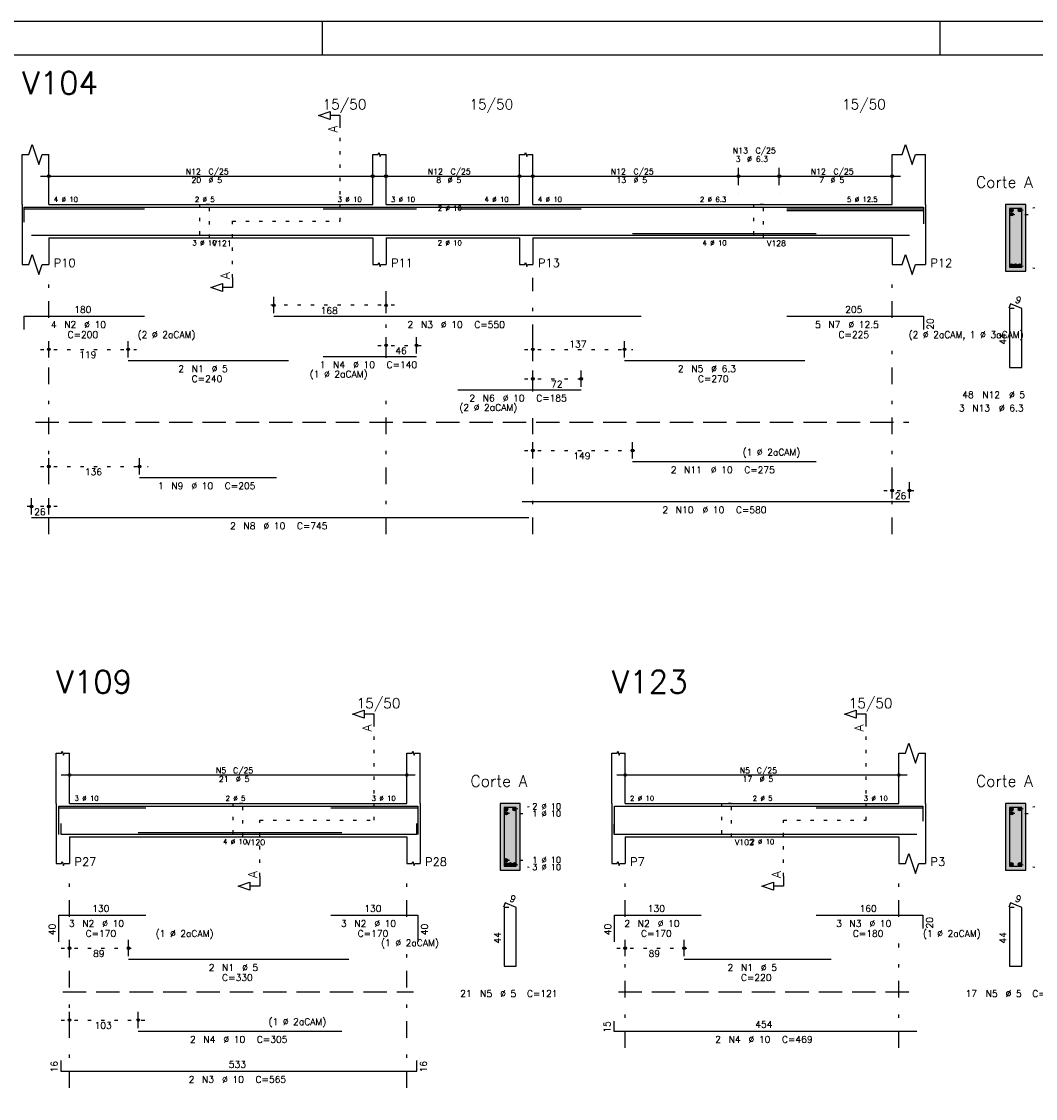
# Model space of a CAD drawing. Extents: x 0 to 84.1, y 0 to 59.4.
# Tile 6 of 7: x 38.1 to 68.5, y 27.1 to 59.4. Entities that reach past the tile are written whole.
import ezdxf

# ---------------------------------------------------------------- set-up
doc = ezdxf.new("R2010")
doc.units = 0
doc.header["$MEASUREMENT"] = 0
for name, pattern in [('ESTILO_TQS_0001', [1, 0.7, -0.3]), ('ESTILO_TQS_0002', [0.4, 0.1, -0.3]), ('ESTILO_TQS_0003', [1.5, 0.5, -0.4, 0.1, -0.5])]:
    doc.linetypes.add(name, pattern=pattern)
for name, color, linetype in [('1', 1, 'CONTINUOUS'), ('2', 2, 'CONTINUOUS'), ('4', 4, 'CONTINUOUS'), ('6', 6, 'CONTINUOUS'), ('7', 7, 'CONTINUOUS'), ('9', 9, 'CONTINUOUS')]:
    doc.layers.add(name, color=color, linetype=linetype)
doc.styles.get("Standard").update_dxf_attribs({"font": 'ROMANS.SHX'})

msp = doc.modelspace()

# ---------------------------------------------------------------- linework, layer by layer
at = {"layer": '1', "linetype": 'ESTILO_TQS_0002'}
for p, q in [((47.625, 53.42), (47.625, 56.29)), ((67.735, 53.625), (68.43, 53.614)), ((67.985, 53.745), (68.43, 53.83)), ((44.4, 51.735), (44.4, 53.42)), ((44.4, 53.42), (47.625, 53.42)), ((67.985, 52.095), (68.43, 52.01)), ((49.25, 50.9), (45.3933, 50.9)), ((48.75, 49.7), (50.16574, 49.7)), ((38.65, 49.58), (41.52778, 49.58)), ((53.15, 49.58), (56.39242, 49.58)), ((53.15, 48.7), (55.09784, 48.7)), ((53.15, 46.55), (56.63, 46.55)), ((38.65, 46.07), (41.87, 46.07)), ((63.91, 45.35), (64.93, 45.35)), ((39.15, 44.87), (38.13, 44.87)), ((48.645, 35.48), (48.645, 38.35)), ((63.385, 35.48), (63.385, 38.35)), ((52.845, 35.805), (53.29, 35.89)), ((67.985, 35.805), (68.43, 35.89)), ((52.595, 35.685), (53.29, 35.674)), ((67.735, 35.685), (68.43, 35.674)), ((45.22, 33.795), (45.22, 35.48)), ((45.22, 35.48), (48.645, 35.48)), ((60.91, 33.795), (60.91, 35.48)), ((60.91, 35.48), (63.385, 35.48)), ((52.595, 34.275), (53.29, 34.286)), ((52.845, 34.155), (53.29, 34.07)), ((67.985, 34.155), (68.43, 34.07)), ((39.27, 31.64), (41.54, 31.64)), ((55.91, 31.64), (58.18, 31.64)), ((39.27, 29.49), (41.83, 29.49))]:
    msp.add_line(p, q, dxfattribs=at)
at = {"layer": '1', "linetype": 'ESTILO_TQS_0001'}
for p, q in [((38.5, 47.395), (64.66, 47.395)), ((39.32, 30.335), (49.82, 30.335)), ((55.96, 30.335), (64.76, 30.335))]:
    msp.add_line(p, q, dxfattribs=at)
at = {"layer": '1', "linetype": 'ESTILO_TQS_0002'}
for points in [[(43.41, 53.92), (43.41, 52.92), (43.71, 52.92), (43.71, 53.92), (43.41, 53.92)], [(60.01, 53.92), (60.01, 52.92), (60.31, 52.92), (60.31, 53.92), (60.01, 53.92)], [(44.41, 35.98), (44.41, 34.98), (44.71, 34.98), (44.71, 35.98), (44.41, 35.98)], [(59.05, 35.98), (59.05, 34.98), (59.35, 34.98), (59.35, 35.98), (59.05, 35.98)]]:
    msp.add_lwpolyline(points, dxfattribs=at)
at = {"layer": '1', "linetype": 'Continuous'}
for centre in [(67.735, 53.745), (67.735, 53.625), (67.985, 53.745), (67.735, 52.095), (67.86, 52.095), (67.985, 52.095), (52.595, 35.805), (52.845, 35.805), (67.735, 35.805), (67.985, 35.805), (52.595, 35.685), (67.735, 35.685), (52.595, 34.275), (52.595, 34.155), (52.72, 34.155), (52.845, 34.155), (67.735, 34.155), (67.985, 34.155)]:
    msp.add_circle(centre, 0.05, dxfattribs=at)
at = {"layer": '2', "linetype": 'Continuous'}
for p, q in [((84.100006, 59.400002), (0, 59.400002)), ((47.100006, 58.400002), (47.100006, 59.400002)), ((65.600006, 58.400002), (65.600006, 59.400002)), ((38.1, 53.92), (38.1, 55.42)), ((38.9, 53.92), (38.9, 55.42)), ((48.6, 53.92), (48.6, 55.42)), ((49, 53.92), (49, 55.42)), ((53, 53.92), (53, 55.42)), ((53.4, 53.92), (53.4, 55.42)), ((64.16, 53.92), (64.16, 55.42)), ((65.16, 53.92), (65.16, 55.42)), ((38.9, 54.5), (38.9, 55.02)), ((48.6, 54.5), (48.6, 55.02)), ((49, 54.5), (49, 55.02)), ((53, 54.5), (53, 55.02)), ((53.4, 54.5), (53.4, 55.02)), ((59.56, 54.5), (59.56, 55.02)), ((59.56, 54.5), (59.56, 55.02)), ((60.78, 54.5), (60.78, 55.02)), ((60.78, 54.5), (60.78, 55.02)), ((64.16, 54.5), (64.16, 55.02)), ((38.65, 54.77), (48.85, 54.77)), ((48.75, 54.77), (53.25, 54.77)), ((53.15, 54.77), (59.81, 54.77)), ((59.31, 54.77), (61.03, 54.77)), ((60.53, 54.77), (64.41, 54.77)), ((38.9, 54.25), (38.9, 54.25)), ((48.6, 54.25), (48.6, 54.25)), ((49, 54.25), (49, 54.25)), ((53, 54.25), (53, 54.25)), ((53.4, 54.25), (53.4, 54.25)), ((59.56, 54.25), (59.56, 54.25)), ((59.56, 54.25), (59.56, 54.25)), ((60.78, 54.25), (60.78, 54.25)), ((60.78, 54.25), (60.78, 54.25)), ((64.16, 54.25), (64.16, 54.25)), ((38.1, 53.92), (38.1, 52.92)), ((38.9, 53.92), (48.6, 53.92)), ((49, 53.92), (53, 53.92)), ((53.4, 53.92), (64.16, 53.92)), ((65.16, 53.92), (65.16, 52.92)), ((68.16, 53.92), (67.56, 53.92)), ((67.56, 53.92), (67.56, 51.92)), ((68.16, 51.92), (68.16, 53.92)), ((38.1, 52.92), (38.1, 52.12)), ((38.9, 52.92), (48.6, 52.92)), ((38.9, 52.92), (38.9, 52.12)), ((48.6, 52.92), (48.6, 52.12)), ((49, 52.92), (53, 52.92)), ((49, 52.92), (49, 52.12)), ((53, 52.92), (53, 52.12)), ((53.4, 52.92), (64.16, 52.92)), ((53.4, 52.92), (53.4, 52.12)), ((64.16, 52.92), (64.16, 52.12)), ((65.16, 52.92), (65.16, 52.12)), ((67.56, 51.92), (68.16, 51.92)), ((45.6433, 50.66), (45.6433, 51.15)), ((49, 50.66), (49, 51.15)), ((45.6433, 50.56), (45.6433, 50.56)), ((49, 50.56), (49, 50.56)), ((38.9, 49.34), (38.9, 49.83)), ((41.27778, 49.34), (41.27778, 49.83)), ((49, 49.46), (49, 49.95)), ((49.91574, 49.46), (49.91574, 49.95)), ((53.4, 49.34), (53.4, 49.83)), ((56.14242, 49.34), (56.14242, 49.83)), ((49, 49.36), (49, 49.36)), ((49.91574, 49.36), (49.91574, 49.36)), ((38.9, 49.24), (38.9, 49.24)), ((41.27778, 49.24), (41.27778, 49.24)), ((53.4, 49.24), (53.4, 49.24)), ((56.14242, 49.24), (56.14242, 49.24)), ((53.4, 48.46), (53.4, 48.95)), ((54.84784, 48.46), (54.84784, 48.95)), ((53.4, 48.36), (53.4, 48.36)), ((54.84784, 48.36), (54.84784, 48.36)), ((53.4, 46.31), (53.4, 46.8)), ((56.38, 46.31), (56.38, 46.8)), ((38.9, 45.83), (38.9, 46.32)), ((41.62, 45.83), (41.62, 46.32)), ((53.4, 46.21), (53.4, 46.21)), ((56.38, 46.21), (56.38, 46.21)), ((38.9, 45.73), (38.9, 45.73)), ((41.62, 45.73), (41.62, 45.73)), ((64.16, 45.11), (64.16, 45.6)), ((64.68, 45.11), (64.68, 45.6)), ((38.38, 44.63), (38.38, 45.12)), ((38.9, 44.63), (38.9, 45.12)), ((64.16, 45.01), (64.16, 45.01)), ((64.68, 45.01), (64.68, 45.01)), ((38.38, 44.53), (38.38, 44.53)), ((38.9, 44.53), (38.9, 44.53)), ((39.12, 35.98), (39.12, 37.48)), ((39.52, 35.98), (39.52, 37.48)), ((49.62, 35.98), (49.62, 37.48)), ((50.02, 35.98), (50.02, 37.48)), ((55.76, 35.98), (55.76, 37.48)), ((56.16, 35.98), (56.16, 37.48)), ((64.36, 35.98), (64.36, 37.48)), ((65.16, 35.98), (65.16, 37.48)), ((39.27, 36.83), (49.87, 36.83)), ((39.52, 36.56), (39.52, 37.08)), ((49.62, 36.56), (49.62, 37.08)), ((55.91, 36.83), (64.61, 36.83)), ((56.16, 36.56), (56.16, 37.08)), ((64.36, 36.56), (64.36, 37.08)), ((39.52, 36.31), (39.52, 36.31)), ((49.62, 36.31), (49.62, 36.31)), ((56.16, 36.31), (56.16, 36.31)), ((64.36, 36.31), (64.36, 36.31)), ((39.12, 35.98), (39.12, 34.98)), ((39.52, 35.98), (49.62, 35.98)), ((50.02, 35.98), (50.02, 34.98)), ((53.02, 35.98), (52.42, 35.98)), ((52.42, 35.98), (52.42, 33.98)), ((53.02, 33.98), (53.02, 35.98)), ((55.76, 35.98), (55.76, 34.98)), ((56.16, 35.98), (64.36, 35.98)), ((65.16, 35.98), (65.16, 34.98)), ((68.16, 35.98), (67.56, 35.98)), ((67.56, 35.98), (67.56, 33.98)), ((68.16, 33.98), (68.16, 35.98)), ((39.12, 34.98), (39.12, 34.18)), ((39.52, 34.98), (49.62, 34.98)), ((39.52, 34.98), (39.52, 34.18)), ((49.62, 34.98), (49.62, 34.18)), ((50.02, 34.98), (50.02, 34.18)), ((55.76, 34.98), (55.76, 34.18)), ((56.16, 34.98), (64.36, 34.98)), ((56.16, 34.98), (56.16, 34.18)), ((64.36, 34.98), (64.36, 34.18)), ((65.16, 34.98), (65.16, 34.18)), ((52.42, 33.98), (53.02, 33.98)), ((67.56, 33.98), (68.16, 33.98)), ((39.52, 31.4), (39.52, 31.89)), ((41.29, 31.4), (41.29, 31.89)), ((56.16, 31.4), (56.16, 31.89)), ((57.93, 31.4), (57.93, 31.89)), ((39.52, 31.3), (39.52, 31.3)), ((41.29, 31.3), (41.29, 31.3)), ((56.16, 31.3), (56.16, 31.3)), ((57.93, 31.3), (57.93, 31.3)), ((39.52, 29.25), (39.52, 29.74)), ((41.58, 29.25), (41.58, 29.74)), ((39.52, 29.15), (39.52, 29.15)), ((41.58, 29.15), (41.58, 29.15))]:
    msp.add_line(p, q, dxfattribs=at)
at = {"layer": '2', "linetype": 'ESTILO_TQS_0003'}
for p, q in [((38.9, 50.522), (38.9, 51.72)), ((49, 49.322), (49, 51.72)), ((53.4, 48.322), (53.4, 51.72)), ((64.16, 50.522), (64.16, 51.72)), ((38.9, 44.04), (38.9, 49.718)), ((64.16, 44.04), (64.16, 49.718)), ((49, 44.04), (49, 48.518)), ((53.4, 44.04), (53.4, 47.518)), ((39.52, 32.582), (39.52, 33.78)), ((49.62, 32.582), (49.62, 33.78)), ((56.16, 32.582), (56.16, 33.78)), ((64.36, 32.582), (64.36, 33.78)), ((39.52, 27.46), (39.52, 31.778)), ((49.62, 27.46), (49.62, 31.778)), ((56.16, 28.66), (56.16, 31.778)), ((64.36, 28.66), (64.36, 31.778))]:
    msp.add_line(p, q, dxfattribs=at)
at = {"layer": '2', "linetype": 'Continuous'}
for points in [[(83.100006, 1), (2.5, 1), (2.5, 58.400002), (83.100006, 58.400002), (83.100006, 1)], [(47.625, 56.29), (47.625, 56.59), (47.325, 56.59), (47.325, 56.47), (46.975, 56.59), (47.325, 56.71), (47.325, 56.59)], [(38.1, 55.42), (38.3, 55.42), (38.4, 55.72), (38.6, 55.12), (38.7, 55.42), (38.9, 55.42)], [(64.16, 55.42), (64.46, 55.42), (64.56, 55.72), (64.76, 55.12), (64.86, 55.42), (65.16, 55.42)], [(48.6, 55.42), (48.76, 55.42), (48.78, 55.48), (48.82, 55.36), (48.84, 55.42), (49, 55.42)], [(53, 55.42), (53.16, 55.42), (53.18, 55.48), (53.22, 55.36), (53.24, 55.42), (53.4, 55.42)], [(38.1, 52.12), (38.3, 52.12), (38.4, 52.42), (38.6, 51.82), (38.7, 52.12), (38.9, 52.12)], [(64.16, 52.12), (64.46, 52.12), (64.56, 52.42), (64.76, 51.82), (64.86, 52.12), (65.16, 52.12)], [(48.6, 52.12), (48.76, 52.12), (48.78, 52.18), (48.82, 52.06), (48.84, 52.12), (49, 52.12)], [(53, 52.12), (53.16, 52.12), (53.18, 52.18), (53.22, 52.06), (53.24, 52.12), (53.4, 52.12)], [(44.4, 51.735), (44.4, 51.435), (44.1, 51.435), (44.1, 51.315), (43.75, 51.435), (44.1, 51.555), (44.1, 51.435)], [(48.645, 38.35), (48.645, 38.65), (48.345, 38.65), (48.345, 38.53), (47.995, 38.65), (48.345, 38.77), (48.345, 38.65)], [(63.385, 38.35), (63.385, 38.65), (63.085, 38.65), (63.085, 38.53), (62.735, 38.65), (63.085, 38.77), (63.085, 38.65)], [(64.36, 37.48), (64.56, 37.48), (64.66, 37.78), (64.86, 37.18), (64.96, 37.48), (65.16, 37.48)], [(39.12, 37.48), (39.28, 37.48), (39.3, 37.54), (39.34, 37.42), (39.36, 37.48), (39.52, 37.48)], [(49.62, 37.48), (49.78, 37.48), (49.8, 37.54), (49.84, 37.42), (49.86, 37.48), (50.02, 37.48)], [(55.76, 37.48), (55.92, 37.48), (55.94, 37.54), (55.98, 37.42), (56, 37.48), (56.16, 37.48)], [(39.12, 34.18), (39.28, 34.18), (39.3, 34.24), (39.34, 34.12), (39.36, 34.18), (39.52, 34.18)], [(49.62, 34.18), (49.78, 34.18), (49.8, 34.24), (49.84, 34.12), (49.86, 34.18), (50.02, 34.18)], [(55.76, 34.18), (55.92, 34.18), (55.94, 34.24), (55.98, 34.12), (56, 34.18), (56.16, 34.18)], [(64.36, 34.18), (64.56, 34.18), (64.66, 34.48), (64.86, 33.88), (64.96, 34.18), (65.16, 34.18)], [(45.22, 33.795), (45.22, 33.495), (44.92, 33.495), (44.92, 33.375), (44.57, 33.495), (44.92, 33.615), (44.92, 33.495)], [(60.91, 33.795), (60.91, 33.495), (60.61, 33.495), (60.61, 33.375), (60.26, 33.495), (60.61, 33.615), (60.61, 33.495)]]:
    msp.add_lwpolyline(points, dxfattribs=at)
for centre, radius in [((38.9, 54.77), 0.041625), ((38.9, 54.77), 0.02075), ((48.6, 54.77), 0.041625), ((48.6, 54.77), 0.02075), ((49, 54.77), 0.041625), ((49, 54.77), 0.02075), ((53, 54.77), 0.041625), ((53, 54.77), 0.02075), ((53.4, 54.77), 0.041625), ((53.4, 54.77), 0.02075), ((59.56, 54.77), 0.041625), ((59.56, 54.77), 0.041625), ((59.56, 54.77), 0.02075), ((59.56, 54.77), 0.02075), ((60.78, 54.77), 0.041625), ((60.78, 54.77), 0.041625), ((60.78, 54.77), 0.02075), ((60.78, 54.77), 0.02075), ((64.16, 54.77), 0.041625), ((64.16, 54.77), 0.02075), ((45.6433, 50.9), 0.04), ((45.6433, 50.9), 0.02), ((49, 50.9), 0.04), ((49, 50.9), 0.02), ((49, 49.7), 0.04), ((49, 49.7), 0.02), ((49.91574, 49.7), 0.04), ((49.91574, 49.7), 0.02), ((38.9, 49.58), 0.04), ((38.9, 49.58), 0.02), ((41.27778, 49.58), 0.04), ((41.27778, 49.58), 0.02), ((53.4, 49.58), 0.04), ((53.4, 49.58), 0.02), ((56.14242, 49.58), 0.04), ((56.14242, 49.58), 0.02), ((53.4, 48.7), 0.04), ((53.4, 48.7), 0.02), ((54.84784, 48.7), 0.04), ((54.84784, 48.7), 0.02), ((53.4, 46.55), 0.04), ((53.4, 46.55), 0.02), ((56.38, 46.55), 0.04), ((56.38, 46.55), 0.02), ((38.9, 46.07), 0.04), ((38.9, 46.07), 0.02), ((41.62, 46.07), 0.04), ((41.62, 46.07), 0.02), ((64.16, 45.35), 0.04), ((64.16, 45.35), 0.02), ((64.68, 45.35), 0.04), ((64.68, 45.35), 0.02), ((38.38, 44.87), 0.04), ((38.38, 44.87), 0.02), ((38.9, 44.87), 0.04), ((38.9, 44.87), 0.02), ((39.52, 36.83), 0.041625), ((39.52, 36.83), 0.02075), ((49.62, 36.83), 0.041625), ((49.62, 36.83), 0.02075), ((56.16, 36.83), 0.041625), ((56.16, 36.83), 0.02075), ((64.36, 36.83), 0.041625), ((64.36, 36.83), 0.02075), ((39.52, 31.64), 0.04), ((39.52, 31.64), 0.02), ((41.29, 31.64), 0.04), ((41.29, 31.64), 0.02), ((56.16, 31.64), 0.04), ((56.16, 31.64), 0.02), ((57.93, 31.64), 0.04), ((57.93, 31.64), 0.02), ((39.52, 29.49), 0.04), ((39.52, 29.49), 0.02), ((41.58, 29.49), 0.04), ((41.58, 29.49), 0.02)]:
    msp.add_circle(centre, radius, dxfattribs=at)
at = {"layer": '4', "linetype": 'Continuous'}
for p, q in [((38.16, 53.44), (38.16, 53.84)), ((38.16, 53.84), (41.76, 53.84)), ((38.16, 53.39), (38.16, 53.79)), ((38.16, 53.79), (41.76, 53.79)), ((41.27778, 53.84), (46.07778, 53.84)), ((45.6433, 53.84), (56.6433, 53.84)), ((47.11574, 53.79), (49.91574, 53.79)), ((51.14784, 53.79), (54.84784, 53.79)), ((56.14242, 53.84), (61.54242, 53.84)), ((61.00284, 53.84), (65.10284, 53.84)), ((61.00284, 53.79), (65.10284, 53.79)), ((61.00284, 53.74), (65.10284, 53.74)), ((65.10284, 53.84), (65.10284, 53.44)), ((65.10284, 53.79), (65.10284, 53.39)), ((65.10284, 53.74), (65.10284, 53.34)), ((38.38, 53), (53.28, 53)), ((41.62, 53), (45.72, 53)), ((53.08, 53), (64.68, 53)), ((56.38, 53.05), (61.88, 53.05)), ((56.38, 53), (61.88, 53)), ((39.2, 35.1), (39.2, 35.9)), ((39.2, 35.9), (41.8, 35.9)), ((39.2, 35.05), (39.2, 35.85)), ((39.2, 35.85), (41.8, 35.85)), ((41.29, 35.9), (47.89, 35.9)), ((47.35, 35.9), (49.95, 35.9)), ((47.35, 35.85), (49.95, 35.85)), ((49.95, 35.9), (49.95, 35.1)), ((49.95, 35.85), (49.95, 35.05)), ((55.84, 35.1), (55.84, 35.9)), ((55.84, 35.9), (58.44, 35.9)), ((57.93, 35.9), (62.33, 35.9)), ((61.88276, 35.9), (65.08276, 35.9)), ((61.88276, 35.85), (65.08276, 35.85)), ((65.08276, 35.9), (65.08276, 35.5)), ((65.08276, 35.85), (65.08276, 35.45)), ((39.26, 35.38), (39.26, 35.06)), ((49.92, 35.06), (49.92, 35.38)), ((55.82, 35.36), (55.82, 35.06)), ((39.26, 35.06), (49.92, 35.06)), ((41.58, 35.11), (47.68, 35.11)), ((41.58, 35.06), (47.68, 35.06)), ((55.82, 35.06), (64.9, 35.06))]:
    msp.add_line(p, q, dxfattribs=at)
for points in [[(67.68, 53.8), (67.68, 52.04), (68.04, 52.04), (68.04, 53.8), (67.68, 53.8)], [(52.54, 35.86), (52.54, 34.1), (52.9, 34.1), (52.9, 35.86), (52.54, 35.86)], [(67.68, 35.86), (67.68, 34.1), (68.04, 34.1), (68.04, 35.86), (67.68, 35.86)]]:
    msp.add_lwpolyline(points, dxfattribs=at)
at = {"layer": '6', "linetype": 'Continuous'}
for p, q in [((67.708338, 50.94), (67.653893, 50.81102)), ((67.82, 50.8), (67.68, 50.8)), ((67.68, 50.8), (67.68, 49.04)), ((68.04, 50.8), (67.708338, 50.94)), ((68.04, 49.04), (68.04, 50.8)), ((38.16, 50.17), (38.16, 50.57)), ((38.16, 50.57), (41.76, 50.57)), ((45.6433, 50.57), (56.6433, 50.57)), ((61.00284, 50.57), (65.10284, 50.57)), ((65.10284, 50.57), (65.10284, 50.17)), ((47.11574, 49.37), (49.91574, 49.37)), ((41.27778, 49.25), (46.07778, 49.25)), ((56.14242, 49.25), (61.54242, 49.25)), ((67.68, 49.04), (68.04, 49.04)), ((51.14784, 48.37), (54.84784, 48.37)), ((56.38, 46.22), (61.88, 46.22)), ((41.62, 45.74), (45.72, 45.74)), ((53.08, 45.02), (64.68, 45.02)), ((38.38, 44.54), (53.28, 44.54)), ((52.568338, 33), (52.513893, 32.87102)), ((52.9, 32.86), (52.568338, 33)), ((67.708338, 33), (67.653893, 32.87102)), ((68.04, 32.86), (67.708338, 33)), ((39.2, 31.83), (39.2, 32.63)), ((39.2, 32.63), (41.8, 32.63)), ((47.35, 32.63), (49.95, 32.63)), ((49.95, 32.63), (49.95, 31.83)), ((52.68, 32.86), (52.54, 32.86)), ((52.54, 32.86), (52.54, 31.1)), ((52.9, 31.1), (52.9, 32.86)), ((55.84, 31.83), (55.84, 32.63)), ((55.84, 32.63), (58.44, 32.63)), ((61.88276, 32.63), (65.08276, 32.63)), ((65.08276, 32.63), (65.08276, 32.23)), ((67.82, 32.86), (67.68, 32.86)), ((67.68, 32.86), (67.68, 31.1)), ((68.04, 31.1), (68.04, 32.86)), ((41.29, 31.31), (47.89, 31.31)), ((57.93, 31.31), (62.33, 31.31)), ((52.54, 31.1), (52.9, 31.1)), ((67.68, 31.1), (68.04, 31.1)), ((55.82, 29.46), (55.82, 29.16)), ((41.58, 29.16), (47.68, 29.16)), ((55.82, 29.16), (64.9, 29.16)), ((39.26, 28.28), (39.26, 27.96)), ((49.92, 27.96), (49.92, 28.28)), ((39.26, 27.96), (49.92, 27.96))]:
    msp.add_line(p, q, dxfattribs=at)
at = {"layer": '9', "linetype": 'Continuous'}
for points in [[(68.16, 51.92), (68.16, 53.92), (67.56, 53.92)], [(68.16, 51.92), (67.56, 53.92), (67.56, 51.92)], [(67.785, 53.745), (67.71, 53.788301), (67.688015, 53.762101)], [(67.785, 53.745), (67.688015, 53.762101), (67.688015, 53.727899)], [(67.785, 53.745), (67.688015, 53.727899), (67.71, 53.701699)], [(67.785, 53.625), (67.71, 53.668301), (67.688015, 53.642101)], [(67.785, 53.625), (67.688015, 53.642101), (67.688015, 53.607899)], [(67.785, 53.625), (67.688015, 53.607899), (67.71, 53.581699)], [(67.785, 53.745), (67.743682, 53.79424), (67.71, 53.788301)], [(67.785, 53.745), (67.71, 53.701699), (67.743682, 53.69576)], [(67.785, 53.625), (67.743682, 53.67424), (67.71, 53.668301)], [(67.785, 53.625), (67.71, 53.581699), (67.743682, 53.57576)], [(67.785, 53.745), (67.773302, 53.777139), (67.743682, 53.79424)], [(67.785, 53.745), (67.743682, 53.69576), (67.773302, 53.712861)], [(67.785, 53.625), (67.773302, 53.657139), (67.743682, 53.67424)], [(67.785, 53.625), (67.743682, 53.57576), (67.773302, 53.592861)], [(67.785, 53.745), (67.773302, 53.712861), (67.785, 53.745)], [(67.785, 53.625), (67.773302, 53.592861), (67.785, 53.625)], [(68.035, 53.745), (67.96, 53.788301), (67.938015, 53.762101)], [(68.035, 53.745), (67.938015, 53.762101), (67.938015, 53.727899)], [(68.035, 53.745), (67.938015, 53.727899), (67.96, 53.701699)], [(68.035, 53.745), (67.993682, 53.79424), (67.96, 53.788301)], [(68.035, 53.745), (67.96, 53.701699), (67.993682, 53.69576)], [(68.035, 53.745), (68.023302, 53.777139), (67.993682, 53.79424)], [(68.035, 53.745), (67.993682, 53.69576), (68.023302, 53.712861)], [(68.035, 53.745), (68.023302, 53.712861), (68.035, 53.745)], [(67.785, 52.095), (67.71, 52.138301), (67.688015, 52.112101)], [(67.785, 52.095), (67.688015, 52.112101), (67.688015, 52.077899)], [(67.785, 52.095), (67.688015, 52.077899), (67.71, 52.051699)], [(67.785, 52.095), (67.743682, 52.14424), (67.71, 52.138301)], [(67.785, 52.095), (67.71, 52.051699), (67.743682, 52.04576)], [(67.785, 52.095), (67.773302, 52.127139), (67.743682, 52.14424)], [(67.785, 52.095), (67.743682, 52.04576), (67.773302, 52.062861)], [(67.785, 52.095), (67.773302, 52.062861), (67.785, 52.095)], [(67.91, 52.095), (67.835, 52.138301), (67.813015, 52.112101)], [(67.91, 52.095), (67.813015, 52.112101), (67.813015, 52.077899)], [(67.91, 52.095), (67.813015, 52.077899), (67.835, 52.051699)], [(67.91, 52.095), (67.868682, 52.14424), (67.835, 52.138301)], [(67.91, 52.095), (67.835, 52.051699), (67.868682, 52.04576)], [(67.91, 52.095), (67.898302, 52.127139), (67.868682, 52.14424)], [(67.91, 52.095), (67.868682, 52.04576), (67.898302, 52.062861)], [(67.91, 52.095), (67.898302, 52.062861), (67.91, 52.095)], [(68.035, 52.095), (67.96, 52.138301), (67.938015, 52.112101)], [(68.035, 52.095), (67.938015, 52.112101), (67.938015, 52.077899)], [(68.035, 52.095), (67.938015, 52.077899), (67.96, 52.051699)], [(68.035, 52.095), (67.993682, 52.14424), (67.96, 52.138301)], [(68.035, 52.095), (67.96, 52.051699), (67.993682, 52.04576)], [(68.035, 52.095), (68.023302, 52.127139), (67.993682, 52.14424)], [(68.035, 52.095), (67.993682, 52.04576), (68.023302, 52.062861)], [(68.035, 52.095), (68.023302, 52.062861), (68.035, 52.095)], [(68.16, 51.92), (67.56, 51.92), (68.16, 51.92)], [(53.02, 33.98), (53.02, 35.98), (52.42, 35.98)], [(53.02, 33.98), (52.42, 35.98), (52.42, 33.98)], [(52.645, 35.805), (52.57, 35.848301), (52.548015, 35.822101)], [(52.645, 35.805), (52.548015, 35.822101), (52.548015, 35.787899)], [(52.645, 35.805), (52.603682, 35.85424), (52.57, 35.848301)], [(52.645, 35.805), (52.633302, 35.837139), (52.603682, 35.85424)], [(52.895, 35.805), (52.82, 35.848301), (52.798015, 35.822101)], [(52.895, 35.805), (52.798015, 35.822101), (52.798015, 35.787899)], [(52.895, 35.805), (52.853682, 35.85424), (52.82, 35.848301)], [(52.895, 35.805), (52.883302, 35.837139), (52.853682, 35.85424)], [(68.16, 33.98), (68.16, 35.98), (67.56, 35.98)], [(68.16, 33.98), (67.56, 35.98), (67.56, 33.98)], [(67.785, 35.805), (67.71, 35.848301), (67.688015, 35.822101)], [(67.785, 35.805), (67.688015, 35.822101), (67.688015, 35.787899)], [(67.785, 35.805), (67.743682, 35.85424), (67.71, 35.848301)], [(67.785, 35.805), (67.773302, 35.837139), (67.743682, 35.85424)], [(68.035, 35.805), (67.96, 35.848301), (67.938015, 35.822101)], [(68.035, 35.805), (67.938015, 35.822101), (67.938015, 35.787899)], [(68.035, 35.805), (67.993682, 35.85424), (67.96, 35.848301)], [(68.035, 35.805), (68.023302, 35.837139), (67.993682, 35.85424)], [(52.645, 35.805), (52.548015, 35.787899), (52.57, 35.761699)], [(52.645, 35.685), (52.57, 35.728301), (52.548015, 35.702101)], [(52.645, 35.685), (52.548015, 35.702101), (52.548015, 35.667899)], [(52.645, 35.685), (52.548015, 35.667899), (52.57, 35.641699)], [(52.645, 35.805), (52.57, 35.761699), (52.603682, 35.75576)], [(52.645, 35.685), (52.603682, 35.73424), (52.57, 35.728301)], [(52.645, 35.685), (52.57, 35.641699), (52.603682, 35.63576)], [(52.645, 35.805), (52.603682, 35.75576), (52.633302, 35.772861)], [(52.645, 35.685), (52.633302, 35.717139), (52.603682, 35.73424)], [(52.645, 35.685), (52.603682, 35.63576), (52.633302, 35.652861)], [(52.645, 35.805), (52.633302, 35.772861), (52.645, 35.805)], [(52.645, 35.685), (52.633302, 35.652861), (52.645, 35.685)], [(52.895, 35.805), (52.798015, 35.787899), (52.82, 35.761699)], [(52.895, 35.805), (52.82, 35.761699), (52.853682, 35.75576)], [(52.895, 35.805), (52.853682, 35.75576), (52.883302, 35.772861)], [(52.895, 35.805), (52.883302, 35.772861), (52.895, 35.805)], [(67.785, 35.805), (67.688015, 35.787899), (67.71, 35.761699)], [(67.785, 35.685), (67.71, 35.728301), (67.688015, 35.702101)], [(67.785, 35.685), (67.688015, 35.702101), (67.688015, 35.667899)], [(67.785, 35.685), (67.688015, 35.667899), (67.71, 35.641699)], [(67.785, 35.805), (67.71, 35.761699), (67.743682, 35.75576)], [(67.785, 35.685), (67.743682, 35.73424), (67.71, 35.728301)], [(67.785, 35.685), (67.71, 35.641699), (67.743682, 35.63576)], [(67.785, 35.805), (67.743682, 35.75576), (67.773302, 35.772861)], [(67.785, 35.685), (67.773302, 35.717139), (67.743682, 35.73424)], [(67.785, 35.685), (67.743682, 35.63576), (67.773302, 35.652861)], [(67.785, 35.805), (67.773302, 35.772861), (67.785, 35.805)], [(67.785, 35.685), (67.773302, 35.652861), (67.785, 35.685)], [(68.035, 35.805), (67.938015, 35.787899), (67.96, 35.761699)], [(68.035, 35.805), (67.96, 35.761699), (67.993682, 35.75576)], [(68.035, 35.805), (67.993682, 35.75576), (68.023302, 35.772861)], [(68.035, 35.805), (68.023302, 35.772861), (68.035, 35.805)], [(52.645, 34.275), (52.57, 34.318301), (52.548015, 34.292101)], [(52.645, 34.275), (52.548015, 34.292101), (52.548015, 34.257899)], [(52.645, 34.275), (52.548015, 34.257899), (52.57, 34.231699)], [(52.645, 34.155), (52.57, 34.198301), (52.548015, 34.172101)], [(52.645, 34.275), (52.603682, 34.32424), (52.57, 34.318301)], [(52.645, 34.275), (52.57, 34.231699), (52.603682, 34.22576)], [(52.645, 34.155), (52.603682, 34.20424), (52.57, 34.198301)], [(52.645, 34.275), (52.633302, 34.307139), (52.603682, 34.32424)], [(52.645, 34.275), (52.603682, 34.22576), (52.633302, 34.242861)], [(52.645, 34.155), (52.633302, 34.187139), (52.603682, 34.20424)], [(52.645, 34.275), (52.633302, 34.242861), (52.645, 34.275)], [(52.77, 34.155), (52.695, 34.198301), (52.673015, 34.172101)], [(52.77, 34.155), (52.728682, 34.20424), (52.695, 34.198301)], [(52.77, 34.155), (52.758302, 34.187139), (52.728682, 34.20424)], [(52.895, 34.155), (52.82, 34.198301), (52.798015, 34.172101)], [(52.895, 34.155), (52.853682, 34.20424), (52.82, 34.198301)], [(52.895, 34.155), (52.883302, 34.187139), (52.853682, 34.20424)], [(67.785, 34.155), (67.71, 34.198301), (67.688015, 34.172101)], [(67.785, 34.155), (67.743682, 34.20424), (67.71, 34.198301)], [(67.785, 34.155), (67.773302, 34.187139), (67.743682, 34.20424)], [(68.035, 34.155), (67.96, 34.198301), (67.938015, 34.172101)], [(68.035, 34.155), (67.993682, 34.20424), (67.96, 34.198301)], [(68.035, 34.155), (68.023302, 34.187139), (67.993682, 34.20424)], [(53.02, 33.98), (52.42, 33.98), (53.02, 33.98)], [(52.645, 34.155), (52.548015, 34.172101), (52.548015, 34.137899)], [(52.645, 34.155), (52.548015, 34.137899), (52.57, 34.111699)], [(52.645, 34.155), (52.57, 34.111699), (52.603682, 34.10576)], [(52.645, 34.155), (52.603682, 34.10576), (52.633302, 34.122861)], [(52.645, 34.155), (52.633302, 34.122861), (52.645, 34.155)], [(52.77, 34.155), (52.673015, 34.172101), (52.673015, 34.137899)], [(52.77, 34.155), (52.673015, 34.137899), (52.695, 34.111699)], [(52.77, 34.155), (52.695, 34.111699), (52.728682, 34.10576)], [(52.77, 34.155), (52.728682, 34.10576), (52.758302, 34.122861)], [(52.77, 34.155), (52.758302, 34.122861), (52.77, 34.155)], [(52.895, 34.155), (52.798015, 34.172101), (52.798015, 34.137899)], [(52.895, 34.155), (52.798015, 34.137899), (52.82, 34.111699)], [(52.895, 34.155), (52.82, 34.111699), (52.853682, 34.10576)], [(52.895, 34.155), (52.853682, 34.10576), (52.883302, 34.122861)], [(52.895, 34.155), (52.883302, 34.122861), (52.895, 34.155)], [(68.16, 33.98), (67.56, 33.98), (68.16, 33.98)], [(67.785, 34.155), (67.688015, 34.172101), (67.688015, 34.137899)], [(67.785, 34.155), (67.688015, 34.137899), (67.71, 34.111699)], [(67.785, 34.155), (67.71, 34.111699), (67.743682, 34.10576)], [(67.785, 34.155), (67.743682, 34.10576), (67.773302, 34.122861)], [(67.785, 34.155), (67.773302, 34.122861), (67.785, 34.155)], [(68.035, 34.155), (67.938015, 34.172101), (67.938015, 34.137899)], [(68.035, 34.155), (67.938015, 34.137899), (67.96, 34.111699)], [(68.035, 34.155), (67.96, 34.111699), (67.993682, 34.10576)], [(68.035, 34.155), (67.993682, 34.10576), (68.023302, 34.122861)], [(68.035, 34.155), (68.023302, 34.122861), (68.035, 34.155)]]:
    msp.add_solid(points, dxfattribs=at)

# ---------------------------------------------------------------- texts
at = {"layer": '2', "linetype": 'Continuous'}
for s, height, p in [('15/50', 0.3, (47.1, 56.77)), ('15/50', 0.3, (51.5, 56.77)), ('15/50', 0.3, (62.66, 56.77)), ('N13', 0.17, (59.39, 55.45)), ('C/25', 0.17, (60.07, 55.45)), ('3', 0.17, (59.475, 55.195)), ('%%c 6.3', 0.17, (59.815, 55.195)), ('N12', 0.17, (43.002, 54.821)), ('C/25', 0.17, (43.682, 54.821)), ('N12', 0.17, (50.252, 54.821)), ('C/25', 0.17, (50.932, 54.821)), ('N12', 0.17, (55.732, 54.821)), ('C/25', 0.17, (56.412, 54.821)), ('N12', 0.17, (61.722, 54.821)), ('C/25', 0.17, (62.402, 54.821)), ('20', 0.17, (43.172, 54.566)), ('%%c 5', 0.17, (43.682, 54.566)), ('8', 0.17, (50.507, 54.566)), ('%%c 5', 0.17, (50.847, 54.566)), ('13', 0.17, (55.902, 54.566)), ('%%c 5', 0.17, (56.412, 54.566)), ('7', 0.17, (61.977, 54.566)), ('%%c 5', 0.17, (62.317, 54.566)), ('Corte A', 0.34, (66.67, 54.42)), ('4 %%c 10', 0.15, (39.05, 53.995)), ('2 %%c 5', 0.15, (43.275, 53.995)), ('3 %%c 10', 0.15, (47.55, 53.995)), ('3 %%c 10', 0.15, (49.15, 53.995)), ('2 %%c 10', 0.15, (50.55, 53.7325)), ('4 %%c 10', 0.15, (51.95, 53.995)), ('4 %%c 10', 0.15, (53.55, 53.995)), ('2 %%c 6.3', 0.15, (58.405, 53.995)), ('5 %%c 12.5', 0.15, (62.81, 53.995)), ('3 %%c 10', 0.15, (43.2, 52.695)), ('V121', 0.17, (43.81, 52.67)), ('2 %%c 10', 0.15, (50.55, 52.695)), ('4 %%c 10', 0.15, (58.48, 52.695)), ('V128', 0.17, (60.41, 52.67)), ('P10', 0.25, (39.05, 52.045)), ('P11', 0.25, (49.15, 52.045)), ('P13', 0.25, (53.55, 52.045)), ('P12', 0.25, (65.31, 52.045)), ('180', 0.2, (39.66, 50.67)), ('168', 0.2, (47.04165, 50.64)), ('205', 0.2, (62.75284, 50.67)), ('4', 0.2, (38.96, 50.22)), ('N2', 0.2, (39.36, 50.22)), ('%%c 10', 0.2, (39.96, 50.22)), ('2', 0.2, (49.6433, 50.22)), ('N3', 0.2, (50.0433, 50.22)), ('%%c 10', 0.2, (50.6433, 50.22)), ('C=550', 0.2, (51.6433, 50.22)), ('5', 0.2, (61.85284, 50.22)), ('N7', 0.2, (62.25284, 50.22)), ('%%c 12.5', 0.2, (62.85284, 50.22)), ('C=200', 0.2, (39.46, 49.92)), ('(2 %%c 2aCAM)', 0.2, (41.56, 49.92)), ('C=225', 0.2, (62.55284, 49.92)), ('(2 %%c 2aCAM, 1 %%c 3aCAM)', 0.2, (64.65284, 49.92)), ('137', 0.2, (54.49121, 49.64)), ('119', 0.2, (39.80889, 49.32)), ('46', 0.2, (49.27787, 49.44)), ('2', 0.2, (42.77778, 48.9)), ('N1', 0.2, (43.17778, 48.9)), ('%%c 5', 0.2, (43.77778, 48.9)), ('1', 0.2, (47.01574, 49.02)), ('N4', 0.2, (47.41574, 49.02)), ('%%c 10', 0.2, (48.01574, 49.02)), ('C=140', 0.2, (49.01574, 49.02)), ('2', 0.2, (57.74242, 48.9)), ('N5', 0.2, (58.14242, 48.9)), ('%%c 6.3', 0.2, (58.74242, 48.9)), ('C=240', 0.2, (43.17778, 48.6)), ('(1 %%c 2aCAM)', 0.2, (46.71574, 48.74)), ('C=270', 0.2, (58.34242, 48.6)), ('72', 0.2, (53.94392, 48.44)), ('2', 0.2, (51.49784, 48.02)), ('N6', 0.2, (51.89784, 48.02)), ('%%c 10', 0.2, (52.49784, 48.02)), ('C=185', 0.2, (53.49784, 48.02)), ('48', 0.2, (66.26, 48.12)), ('N12', 0.2, (66.86, 48.12)), ('%%c 5', 0.2, (67.66, 48.12)), ('(2 %%c 2aCAM)', 0.2, (51.19784, 47.74)), ('3', 0.2, (66.16, 47.72)), ('N13', 0.2, (66.56, 47.72)), ('%%c 6.3', 0.2, (67.36, 47.72)), ('149', 0.2, (54.61, 46.29)), ('(1 %%c 2aCAM)', 0.2, (59.68, 46.4)), ('136', 0.2, (39.98, 45.81)), ('2', 0.2, (57.53, 45.87)), ('N11', 0.2, (57.93, 45.87)), ('%%c 10', 0.2, (58.73, 45.87)), ('C=275', 0.2, (59.73, 45.87)), ('1', 0.2, (42.17, 45.39)), ('N9', 0.2, (42.57, 45.39)), ('%%c 10', 0.2, (43.17, 45.39)), ('C=205', 0.2, (44.17, 45.39)), ('26', 0.2, (64.24, 45.09)), ('2', 0.2, (57.28, 44.67)), ('N10', 0.2, (57.68, 44.67)), ('%%c 10', 0.2, (58.48, 44.67)), ('C=580', 0.2, (59.48, 44.67)), ('26', 0.2, (38.46, 44.61)), ('2', 0.2, (44.33, 44.19)), ('N8', 0.2, (44.73, 44.19)), ('%%c 10', 0.2, (45.33, 44.19)), ('C=745', 0.2, (46.33, 44.19)), ('15/50', 0.3, (48.12, 38.83)), ('15/50', 0.3, (62.86, 38.83)), ('N5', 0.17, (43.907, 36.881)), ('21', 0.17, (43.992, 36.626)), ('C/25', 0.17, (44.417, 36.881)), ('%%c 5', 0.17, (44.502, 36.626)), ('Corte A', 0.34, (51.53, 36.48)), ('N5', 0.17, (59.597, 36.881)), ('17', 0.17, (59.682, 36.626)), ('C/25', 0.17, (60.107, 36.881)), ('%%c 5', 0.17, (60.192, 36.626)), ('Corte A', 0.34, (66.67, 36.48)), ('3 %%c 10', 0.15, (39.67, 36.055)), ('2 %%c 5', 0.15, (44.195, 36.055)), ('3 %%c 10', 0.15, (48.57, 36.055)), ('2 %%c 10', 0.15, (56.31, 36.055)), ('2 %%c 5', 0.15, (59.985, 36.055)), ('3 %%c 10', 0.15, (63.31, 36.055)), ('2 %%c 10', 0.18, (53.38, 35.8)), ('1 %%c 10', 0.18, (53.38, 35.584)), ('4 %%c 10', 0.15, (44.12, 34.755)), ('V120', 0.17, (44.81, 34.73)), ('V102', 0.17, (59.45, 34.73)), ('2 %%c 10', 0.15, (59.91, 34.755)), ('P27', 0.25, (39.67, 34.105)), ('P28', 0.25, (50.17, 34.105)), ('1 %%c 10', 0.18, (53.38, 34.196)), ('P7', 0.25, (56.31, 34.105)), ('P3', 0.25, (65.31, 34.105)), ('3 %%c 10', 0.18, (53.38, 33.98)), ('130', 0.2, (40.2, 32.73)), ('130', 0.2, (48.35, 32.73)), ('130', 0.2, (56.84, 32.73)), ('160', 0.2, (63.18276, 32.73)), ('3', 0.2, (39.5, 32.28)), ('N2', 0.2, (39.9, 32.28)), ('%%c 10', 0.2, (40.5, 32.28)), ('3', 0.2, (47.65, 32.28)), ('N2', 0.2, (48.05, 32.28)), ('%%c 10', 0.2, (48.65, 32.28)), ('2', 0.2, (56.14, 32.28)), ('N2', 0.2, (56.54, 32.28)), ('%%c 10', 0.2, (57.14, 32.28)), ('3', 0.2, (62.48276, 32.28)), ('N3', 0.2, (62.88276, 32.28)), ('%%c 10', 0.2, (63.48276, 32.28)), ('C=170', 0.2, (40, 31.98)), ('(1 %%c 2aCAM)', 0.2, (42.1, 31.98)), ('C=170', 0.2, (48.15, 31.98)), ('C=170', 0.2, (56.64, 31.98)), ('C=180', 0.2, (62.98276, 31.98)), ('(1 %%c 2aCAM)', 0.2, (65.08276, 31.98)), ('(1 %%c 2aCAM)', 0.2, (48.85, 31.7)), ('89', 0.2, (40.225, 31.38)), ('89', 0.2, (56.865, 31.38)), ('2', 0.2, (43.69, 30.96)), ('N1', 0.2, (44.09, 30.96)), ('%%c 5', 0.2, (44.69, 30.96)), ('2', 0.2, (59.23, 30.96)), ('N1', 0.2, (59.63, 30.96)), ('%%c 5', 0.2, (60.23, 30.96)), ('C=330', 0.2, (44.09, 30.66)), ('C=220', 0.2, (59.63, 30.66)), ('21', 0.2, (51.22, 30.18)), ('N5', 0.2, (51.82, 30.18)), ('%%c 5', 0.2, (52.42, 30.18)), ('C=121', 0.2, (53.22, 30.18)), ('17', 0.2, (66.36, 30.18)), ('N5', 0.2, (66.96, 30.18)), ('%%c 5', 0.2, (67.56, 30.18)), ('C=121', 0.2, (68.36, 30.18)), ('103', 0.2, (40.27, 29.23)), ('(1 %%c 2aCAM)', 0.2, (45.48, 29.34)), ('454', 0.2, (60.06, 29.26)), ('2', 0.2, (43.13, 28.81)), ('N4', 0.2, (43.53, 28.81)), ('%%c 10', 0.2, (44.13, 28.81)), ('C=305', 0.2, (45.13, 28.81)), ('2', 0.2, (58.86, 28.81)), ('N4', 0.2, (59.26, 28.81)), ('%%c 10', 0.2, (59.86, 28.81)), ('C=469', 0.2, (60.86, 28.81)), ('533', 0.2, (44.29, 28.06)), ('2', 0.2, (43.09, 27.61)), ('N3', 0.2, (43.49, 27.61)), ('%%c 10', 0.2, (44.09, 27.61)), ('C=565', 0.2, (45.09, 27.61))]:
    msp.add_text(s, height=height, dxfattribs=at).set_placement(p)
for s, height, rotation, p in [('A', 0.272, 90, (47.5434, 56.0724)), ('A', 0.272, 90, (44.3184, 51.6806)), ('9', 0.2, 337.11462, (67.820929, 51.001017)), ('20', 0.2, 90, (65.40284, 50.17)), ('44', 0.2, 90, (67.58, 49.72)), ('A', 0.272, 90, (48.5634, 38.1324)), ('A', 0.272, 90, (63.3034, 38.1324)), ('A', 0.272, 90, (45.1384, 33.7406)), ('A', 0.272, 90, (60.8284, 33.7406)), ('9', 0.2, 337.11462, (52.680929, 33.061017)), ('9', 0.2, 337.11462, (67.820929, 33.061017)), ('40', 0.2, 90, (39.1, 32.03)), ('40', 0.2, 90, (50.25, 32.03)), ('40', 0.2, 90, (55.74, 32.03)), ('20', 0.2, 90, (65.38276, 32.23)), ('44', 0.2, 90, (52.44, 31.78)), ('44', 0.2, 90, (67.58, 31.78)), ('15', 0.2, 90, (55.72, 29.11)), ('16', 0.2, 90, (39.16, 27.92)), ('16', 0.2, 90, (50.22, 27.92))]:
    msp.add_text(s, height=height, rotation=rotation, dxfattribs=at).set_placement(p)
at = {"layer": '7', "linetype": 'Continuous'}
for s, p in [('V104', (38.1, 57.22)), ('V109', (39.12, 39.28)), ('V123', (55.76, 39.28))]:
    msp.add_text(s, height=0.68, dxfattribs=at).set_placement(p)

doc.saveas('drawing.dxf')
